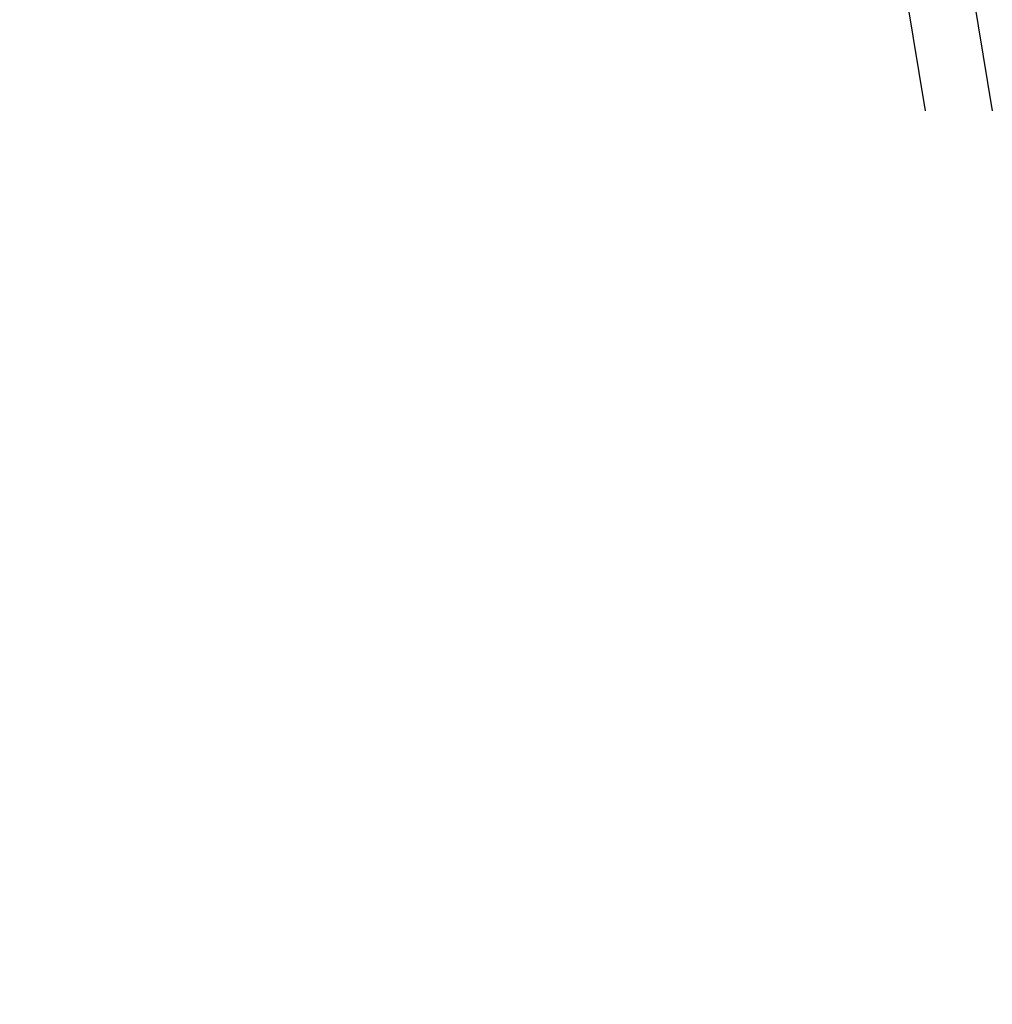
# Model space of a CAD drawing. Header units: millimetres. Extents: x -15 to 127, y -65 to 67.
# Tile 2 of 256: x 36.43 to 39.37, y -57.36 to -54.38. Entities that reach past the tile are written whole.
import ezdxf

# ---------------------------------------------------------------- set-up
doc = ezdxf.new("R2010")
doc.units = ezdxf.units.MM
doc.header["$MEASUREMENT"] = 0
doc.layers.add('Calque 5', color=7, linetype='Continuous')
doc.styles.get("Standard").update_dxf_attribs({"font": 'BKANT.TTF'})

msp = doc.modelspace()

# ---------------------------------------------------------------- linework, layer by layer
at = {"layer": 'Calque 5', "color": 0}
for p, q in [((39.2378, -53.8456), (39.3723, -54.6571)), ((39.2378, -53.8456), (39.3723, -54.6571)), ((39.0405, -53.8783), (39.1696, -54.6571)), ((39.0405, -53.8783), (39.1696, -54.6571))]:
    msp.add_line(p, q, dxfattribs=at)

# ---------------------------------------------------------------- texts
at = {"layer": 'Calque 5', "color": 0, "insert": (36.6199, -50.9768), "char_height": 0.025172, "width": 0.264583, "attachment_point": 1}
msp.add_mtext('{\\fArial Black|b0|i0|c0|p34;Local ménage\\H1.573X; \\H0.6359X;\\P5,45 m2\\H1.268X; }', dxfattribs=at)
msp.add_mtext('{\\fArial Black|b0|i0|c0|p34;Local ménage\\H1.573X; \\H0.6359X;\\P5,45 m2\\H1.268X; }', dxfattribs=at)
at = {"layer": 'Calque 5', "color": 0, "char_height": 0.025172, "attachment_point": 1}
for s, insert, width, rotation in [('{\\fArial Black|b0|i0|c0|p34;Cafétéria \\P100,00m2\\H1.458X; }', (38.3651, -52.9904), 0.194028, 267.7244), ('{\\fArial Black|b0|i0|c0|p34;Cafétéria \\P100,00m2\\H1.458X; }', (38.3651, -52.9904), 0.194028, 267.7244), ('{\\fArial Black|b0|i0|c0|p34;Dégagement\\P38,60m2\\H1.458X; }', (39.0946, -53.1646), 0.246944, 270), ('{\\fArial Black|b0|i0|c0|p34;Dégagement\\P38,60m2\\H1.458X; }', (39.0946, -53.1646), 0.246944, 270)]:
    msp.add_mtext(s, dxfattribs=dict(at, insert=insert, width=width, rotation=rotation))

doc.saveas('drawing.dxf')
